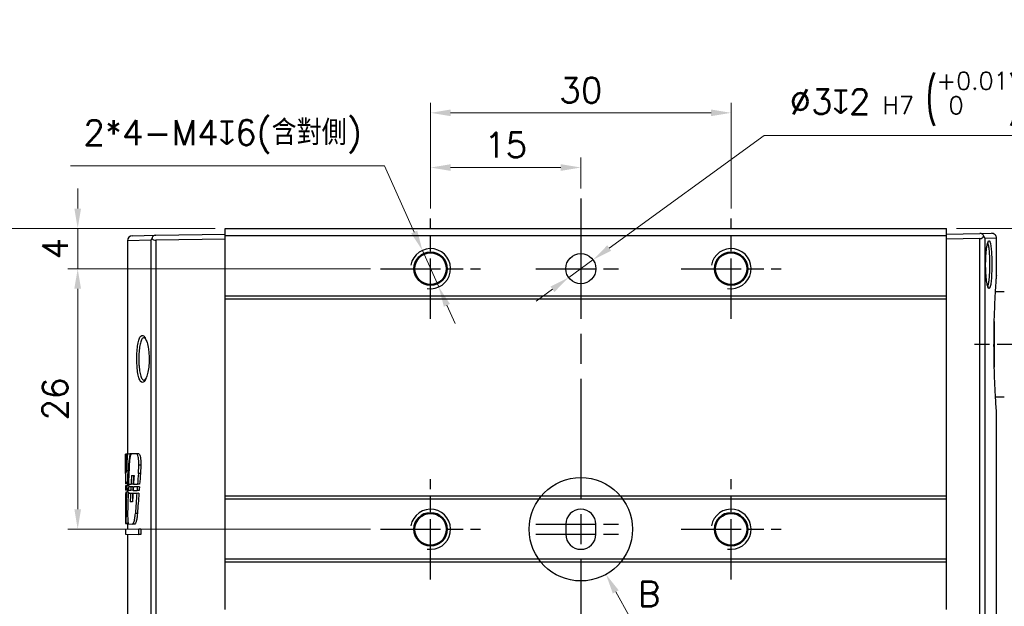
# Model space of a CAD drawing. Header units: millimetres. Extents: x 399 to 6076, y -1991 to 1602.
# Tile 178 of 256: x 3664 to 3763, y 529 to 588. Entities that reach past the tile are written whole.
import ezdxf

# ---------------------------------------------------------------- set-up
doc = ezdxf.new("R2010")
doc.units = ezdxf.units.MM
doc.linetypes.add('AM_ISO08W050', pattern=[18, 12, -1.5, 3, -1.5])
doc.linetypes.add('AM_ISO08W050x2', pattern=[9, 6, -0.75, 1.5, -0.75])
for name, color, linetype, lineweight in [('AM_0', 7, 'Continuous', 50), ('AM_4', 3, 'Continuous', 25), ('AM_5', 3, 'Continuous', 25), ('AM_7', 4, 'AM_ISO08W050', 25), ('AM_8', 1, 'Continuous', 25)]:
    doc.layers.add(name, color=color, linetype=linetype, lineweight=lineweight)
doc.layers.add('S20', color=7, linetype='Continuous')
doc.styles.add('尺寸標註', font='romans.shx', dxfattribs={"bigfont": 'CHINESET.SHX'})
doc.dimstyles.new('複本 CNS2-1$0', dxfattribs={"dimtxt": 2.5, "dimasz": 2, "dimexe": 1, "dimexo": 1, "dimgap": 1, "dimtad": 1, "dimtoh": 1, "dimdsep": 46, "dimtxsty": '尺寸標註', "dimcen": 0, "dimclrd": 2, "dimclre": 2, "dimclrt": 3, "dimadec": 0, "dimazin": 2, "dimtp": 0.1, "dimtm": 0.1, "dimtfac": 0.71, "dimtmove": 0, "dimatfit": 0, "dimfxl": 0, "dimlwd": 13, "dimlwe": 13, "dimarcsym": 0})
doc.dimstyles.new('複本 CNS2-1$3', dxfattribs={"dimtxt": 2.5, "dimasz": 2, "dimexe": 1, "dimexo": 1, "dimgap": 1, "dimtad": 1, "dimtoh": 1, "dimdsep": 46, "dimtxsty": '尺寸標註', "dimcen": 0, "dimclrd": 2, "dimclre": 2, "dimclrt": 3, "dimadec": 0, "dimazin": 2, "dimtp": 0.1, "dimtm": 0.1, "dimtfac": 0.71, "dimtmove": 0, "dimatfit": 0, "dimfxl": 0, "dimlwd": 13, "dimlwe": 13, "dimarcsym": 0})

# ---------------------------------------------------------------- blocks, each defined once
blk = doc.blocks.new('*D256')
at = {"layer": 'AM_5', "color": 2, "lineweight": 13}
for p, q in [((3683.981, 566.922), (3661.649, 566.922)), ((3662.649, 564.922), (3662.649, 518.122)), ((3684.181, 516.122), (3661.649, 516.122))]:
    blk.add_line(p, q, dxfattribs=at)
at = {"layer": 'AM_5', "color": 2}
for points in [[(3662.315, 564.922), (3662.982, 564.922), (3662.649, 566.922)], [(3662.315, 518.122), (3662.982, 518.122), (3662.649, 516.122)]]:
    blk.add_solid(points, dxfattribs=at)
at = {"layer": 'Defpoints', "color": 0}
for p in [(3684.981, 566.922), (3662.649, 516.122), (3685.181, 516.122)]:
    blk.add_point(p, dxfattribs=at)
at = {"layer": 'AM_5', "color": 3, "insert": (3660.399, 541.522), "char_height": 2.5, "attachment_point": 5, "rotation": 90, "style": '尺寸標註'}
blk.add_mtext('50.8', dxfattribs=at)
blk = doc.blocks.new('S20-正視-02')
at = {"layer": 'S20', "linetype": 'Continuous', "lineweight": 25}
for p, q in [((-35.5, 29.803), (-35.5, 30.5)), ((-35.5, 30.5), (36.5, 30.5)), ((36.5, 29.803), (36.5, 30.5)), ((-44.759, 29.788), (-42.43, 29.829)), ((-42.43, 29.829), (-35.5, 29.95)), ((-35.5, 23.803), (-35.5, 29.803)), ((-35.5, 29.803), (36.5, 29.803)), ((36.5, 29.95), (39.827, 30.008)), ((36.5, 23.803), (36.5, 29.803)), ((39.827, 29.508), (36.5, 29.45)), ((39.827, 30.008), (40.991, 30.028)), ((39.827, -18.058), (39.827, 29.508)), ((41.5, 29.528), (40.33, 29.508)), ((40.33, 29.508), (40.33, -18.058)), ((41.5, 25.797), (41.5, 29.528)), ((-42.896, 29.329), (-45.25, 29.288)), ((-45.25, 29.288), (-45.25, 8.007)), ((-42.896, -17.879), (-42.896, 29.329)), ((-35.5, 29.45), (-42.43, 29.329)), ((-42.43, 29.329), (-42.43, -17.879)), ((-16.406, 27.363), (-16.405, 27.363)), ((-13.595, 27.363), (-13.594, 27.363)), ((-13.595, 27.363), (-13.595, 27.363)), ((13.594, 27.363), (13.595, 27.363)), ((16.405, 27.363), (16.406, 27.363)), ((16.405, 27.363), (16.405, 27.363)), ((-16.649, 26.437), (-16.649, 26.437)), ((-13.351, 26.437), (-13.351, 26.437)), ((13.351, 26.437), (13.351, 26.437)), ((16.649, 26.437), (16.649, 26.437)), ((-35.5, 23.803), (36.5, 23.803)), ((-35.5, 23.503), (-35.5, 23.803)), ((36.5, 23.503), (36.5, 23.803)), ((42.27, 24.2), (41.393, 24.2)), ((-35.5, 23.503), (36.5, 23.503)), ((-35.5, 3.85), (-35.5, 23.503)), ((36.5, 3.85), (36.5, 23.503)), ((41.27, 21.231), (41.27, 16.674)), ((41.244, 19.69), (41.255, 20.382)), ((41.393, 13.7), (42.27, 13.7)), ((41.5, -18.828), (41.5, 12.096)), ((-45.384, 8.004), (-45.447, 8.003)), ((-45.258, 8.007), (-45.384, 8.004)), ((-45.026, 8.011), (-45.258, 8.007)), ((-44.883, 8.013), (-45.026, 8.011)), ((-44.337, 8.023), (-44.883, 8.013)), ((-44.132, 8.026), (-44.337, 8.023)), ((-45.45, 7.862), (-45.45, 5.17)), ((-45.449, 6.076), (-45.448, 6.906)), ((-44.163, 6.069), (-44.126, 6.903)), ((-43.919, 6.902), (-44.126, 6.903)), ((-43.919, 6.902), (-43.957, 6.068)), ((-43.957, 6.068), (-44.163, 6.069)), ((-45.25, 5.018), (-45.45, 5.022)), ((-45.438, 5.153), (-45.288, 5.15)), ((-45.148, 5.148), (-45.288, 5.15)), ((-45.25, 5.149), (-45.25, 4.85)), ((-45.153, 5.016), (-44.893, 5.012)), ((-44.691, 5.008), (-44.893, 5.012)), ((-44.85, 5.859), (-44.601, 5.855)), ((-44.653, 5.008), (-44.245, 5.001)), ((-44.039, 4.997), (-44.245, 5.001)), ((-45.436, 4.715), (-45.45, 4.715)), ((-45.25, 4.39), (-45.449, 4.394)), ((-45.434, 4.066), (-45.448, 4.066)), ((-45.308, 4.849), (-45.436, 4.847)), ((-45.435, 4.525), (-45.328, 4.523)), ((-45.352, 4.199), (-45.433, 4.197)), ((-45.151, 4.202), (-45.352, 4.199)), ((-45.168, 4.52), (-45.328, 4.523)), ((-45.106, 4.852), (-45.308, 4.849)), ((-45.25, 4.522), (-45.25, 4.2)), ((-44.94, 4.074), (-45.184, 4.07)), ((-45.173, 4.389), (-44.925, 4.385)), ((-44.908, 4.724), (-45.161, 4.72)), ((-44.737, 4.078), (-44.94, 4.074)), ((-44.722, 4.381), (-44.925, 4.385)), ((-44.705, 4.728), (-44.908, 4.724)), ((-44.32, 4.085), (-44.709, 4.078)), ((-44.686, 4.38), (-44.293, 4.374)), ((-44.266, 4.736), (-44.665, 4.729)), ((-44.114, 4.089), (-44.32, 4.085)), ((-44.087, 4.37), (-44.293, 4.374)), ((-44.059, 4.739), (-44.266, 4.736)), ((-44.758, 3.237), (-44.981, 3.233)), ((-35.5, 3.85), (36.5, 3.85)), ((-35.5, 3.55), (-35.5, 3.85)), ((-35.5, 3.55), (36.5, 3.55)), ((-35.5, -2.45), (-35.5, 3.55)), ((36.5, 3.55), (36.5, 3.85)), ((36.5, -2.45), (36.5, 3.55)), ((-45.229, 2.714), (-45.236, 2.083)), ((-44.257, 2.074), (-44.462, 2.075)), ((-45.449, 1.084), (-45.406, 1.084)), ((-45.206, 1.08), (-45.406, 1.084)), ((-45.394, 1.032), (-45.4, 1.084)), ((-45.25, 1.03), (-45.394, 1.032)), ((-45.25, 1.081), (-45.25, 0.494)), ((-45.136, 1.028), (-44.708, 1.02)), ((-44.505, 1.017), (-44.708, 1.02)), ((-1.5, 1), (-1.5, 0)), ((1.5, 0), (1.5, 1)), ((-44.12, 0.514), (-45.45, 0.491)), ((-45.45, 0.491), (-45.45, 0.013)), ((-45.45, 0.013), (-44.12, -0.011)), ((-45.25, 0.009), (-45.25, -18.588)), ((-43.913, 0.517), (-44.12, 0.514)), ((-44.12, -0.011), (-44.12, 0.514)), ((-43.913, 0.517), (-43.913, -0.014)), ((-43.913, -0.014), (-44.12, -0.011)), ((-35.5, -2.45), (36.5, -2.45)), ((-35.5, -2.75), (-35.5, -2.45)), ((-35.5, -2.75), (36.5, -2.75)), ((-35.5, -7.5), (-35.5, -2.75)), ((36.5, -2.75), (36.5, -2.45)), ((36.5, -7.5), (36.5, -2.75))]:
    blk.add_line(p, q, dxfattribs=at)
for centre, radius in [((-15, 26.5), 1.65), ((0, 26.5), 1.5), ((15, 26.5), 1.65), ((-15, 0.5), 1.65), ((15, 0.5), 1.65)]:
    blk.add_circle(centre, radius, dxfattribs=at)
for centre, radius, start, end in [((-44.75, 29.288), 0.5, 91, 180.76466), ((41, 29.528), 0.5, 0.83222, 91), ((0, 1), 1.5, 0, 180), ((0, 0), 1.5, 180, 0)]:
    blk.add_arc(centre, radius, start, end, dxfattribs=at)
for centre, major_axis, ratio, start_param, end_param in [((-42.421, 29.829), (0.355, 0.365), 0.965693, 3.036831, 3.913901), ((39.836, 30.008), (0.358, 0.361), 0.965693, 3.922628, 4.887469), ((0.5, 6.484), (-0.845, 245.843), 0.186876, 1.563972, 1.575567), ((0.5, 29.482), (0.83, 301.508), 0.152376, 1.642511, 1.648683), ((0.5, 3.936), (2.612, 58.738), 0.781017, 1.53619, 1.56785), ((0.5, -0.763), (-3.277, 55.497), 0.825861, 1.363513, 1.415456), ((0.5, -8.603), (0.94, 142.854), 0.321589, 1.46417, 1.477425), ((0.5, 2.551), (-0.94, 142.854), 0.321589, 1.544005, 1.551384), ((0.5, -30.039), (-0.94, 142.854), 0.321589, 1.313149, 1.320874), ((0.5, -30.039), (-0.935, 142.232), 0.321589, 1.312014, 1.319794), ((0.5, -19.739), (-0.94, 142.854), 0.321589, 1.388517, 1.394544), ((0.5, -19.739), (-0.935, 142.232), 0.321589, 1.387746, 1.3938), ((0.5, -18.903), (0.94, 142.854), 0.321589, 1.39872, 1.40474), ((0.5, 2.572), (-0.942, 141.578), 0.324488, 1.553497, 1.555766), ((0.5, 2.876), (0.94, 142.854), 0.321589, 1.56366, 1.58545), ((0.5, 2.639), (-0.94, 142.854), 0.321589, 1.558697, 1.567854), ((0.5, 6.307), (-0.855, 223.219), 0.205816, 1.576552, 1.577993), ((0.5, -7.759), (-0.94, 142.854), 0.321589, 1.48488, 1.506742), ((0.5, -0.797), (-3.21, 55.748), 0.822236, 1.422145, 1.42801), ((0.5, -8.672), (0.94, 142.854), 0.321589, 1.483599, 1.493124), ((0.5, -8.556), (0.942, 141.578), 0.324488, 1.479048, 1.481396), ((0.5, -7.759), (-0.935, 142.232), 0.321589, 1.484488, 1.485415), ((0.5, -0.797), (-3.196, 55.505), 0.822236, 1.421637, 1.424016), ((0.5, -19.519), (-0.942, 141.578), 0.324488, 1.401211, 1.407234), ((0.5, -19.519), (-0.942, 141.578), 0.324488, 1.396553, 1.398988), ((0.5, -19.519), (-0.938, 140.962), 0.324488, 1.400447, 1.406496), ((0.5, -18.686), (0.942, 141.578), 0.324488, 1.411464, 1.417482), ((0.5, -19.519), (-0.938, 140.962), 0.324488, 1.395768, 1.398265), ((0.5, -18.764), (0.942, 141.578), 0.324488, 1.406254, 1.408747), ((0.5, -29.95), (-0.94, 142.854), 0.321589, 1.328116, 1.342578), ((0.5, -29.727), (-0.942, 141.578), 0.324488, 1.322752, 1.325387), ((0.5, -29.95), (-0.935, 142.232), 0.321589, 1.327017, 1.341581), ((0.5, -29.727), (-0.938, 140.962), 0.324488, 1.321628, 1.324328), ((0.5, -7.759), (-0.935, 142.232), 0.321589, 1.505304, 1.506496)]:
    blk.add_ellipse(centre, major_axis=major_axis, ratio=ratio, start_param=start_param, end_param=end_param, dxfattribs=at)
for points, knots in [([(-42.896, 29.329), (-42.895, 29.33), (-42.877, 29.388), (-42.844, 29.446), (-42.811, 29.503)], [0, 0, 0, 0, 0.018191, 1, 1, 1, 1]), ([(-42.43, 29.829), (-42.469, 29.826), (-42.548, 29.82), (-42.652, 29.776), (-42.739, 29.705), (-42.797, 29.611), (-42.807, 29.538), (-42.811, 29.503)], [0, 0, 0, 0, 0.178805, 0.358158, 0.529881, 0.770249, 1, 1, 1, 1]), ([(40.242, 29.73), (40.241, 29.732), (40.225, 29.78), (40.18, 29.861), (40.076, 29.949), (39.957, 30), (39.871, 30.006), (39.827, 30.008)], [0, 0, 0, 0, 0.012248, 0.337726, 0.587687, 0.791528, 1, 1, 1, 1]), ([(40.242, 29.73), (40.279, 29.658), (40.317, 29.584), (40.329, 29.509), (40.33, 29.508)], [0, 0, 0, 0, 0.985969, 1, 1, 1, 1]), ([(40.408, 27.148), (40.408, 27.149), (40.412, 27.414), (40.435, 27.936), (40.505, 28.601), (40.601, 29.076), (40.709, 29.329), (40.777, 29.266), (40.811, 29.234)], [0, 0, 0, 0, 0.001077, 0.19814, 0.395803, 0.595421, 0.797154, 1, 1, 1, 1]), ([(40.41, 27.149), (40.412, 27.222), (40.416, 27.437), (40.433, 27.783), (40.463, 28.164), (40.502, 28.501), (40.547, 28.78), (40.595, 28.984), (40.629, 29.093), (40.66, 29.138), (40.652, 29.13), (40.651, 29.129)], [0, 0, 0, 0, 0.073396, 0.214465, 0.3563, 0.497443, 0.638198, 0.777739, 0.8949, 0.986719, 1, 1, 1, 1]), ([(40.555, 24.717), (40.557, 24.715), (40.594, 24.674), (40.661, 24.824), (40.743, 25.174), (40.8, 25.745), (40.827, 26.352), (40.835, 26.994), (40.823, 27.641), (40.781, 28.299), (40.713, 28.791), (40.633, 29.068), (40.575, 29.063), (40.552, 29.061)], [0, 0, 0, 0, 0.005783, 0.113184, 0.21993, 0.326325, 0.4327, 0.499023, 0.605435, 0.71238, 0.820043, 0.928335, 1, 1, 1, 1]), ([(40.811, 29.234), (40.843, 29.15), (40.905, 28.982), (40.973, 28.421), (41.015, 27.709), (41.027, 27.002), (41.019, 26.303), (40.992, 25.634), (40.934, 25.038), (40.879, 24.696), (40.842, 24.646), (40.837, 24.64)], [0, 0, 0, 0, 0.130603, 0.260412, 0.389309, 0.517526, 0.597439, 0.725631, 0.853893, 0.98262, 1, 1, 1, 1]), ([(40.442, 25.955), (40.432, 26.086), (40.404, 26.458), (40.406, 26.877), (40.408, 27.148)], [0, 0, 0, 0, 0.354506, 1, 1, 1, 1]), ([(40.649, 24.673), (40.65, 24.672), (40.655, 24.667), (40.629, 24.711), (40.595, 24.817), (40.551, 25.001), (40.508, 25.259), (40.468, 25.579), (40.449, 25.83), (40.439, 25.955)], [0, 0, 0, 0, 0.036782, 0.149908, 0.2931, 0.456254, 0.6352, 0.817908, 1, 1, 1, 1]), ([(40.837, 24.64), (40.81, 24.582), (40.75, 24.456), (40.645, 24.593), (40.543, 24.981), (40.47, 25.466), (40.448, 25.838), (40.442, 25.955)], [0, 0, 0, 0, 0.19921, 0.43073, 0.662976, 0.894537, 1, 1, 1, 1]), ([(41.255, 20.382), (41.259, 20.64), (41.268, 21.273), (41.298, 22.219), (41.338, 23.191), (41.383, 24.047), (41.425, 24.75), (41.462, 25.299), (41.487, 25.653), (41.5, 25.823), (41.499, 25.803), (41.498, 25.797)], [0, 0, 0, 0, 0.084025, 0.206344, 0.332221, 0.454215, 0.579723, 0.701514, 0.826807, 0.948793, 1, 1, 1, 1]), ([(-44.316, 17.254), (-44.317, 17.338), (-44.322, 17.679), (-44.3, 18.284), (-44.221, 18.973), (-44.092, 19.504), (-43.918, 19.823), (-43.714, 19.868), (-43.544, 19.749), (-43.463, 19.543), (-43.447, 19.501)], [0, 0, 0, 0, 0.04816, 0.195314, 0.342566, 0.491466, 0.643429, 0.799386, 0.958965, 1, 1, 1, 1]), ([(41.499, 12.096), (41.499, 12.091), (41.501, 12.063), (41.49, 12.205), (41.467, 12.53), (41.431, 13.05), (41.389, 13.738), (41.345, 14.568), (41.304, 15.53), (41.27, 16.579), (41.247, 17.705), (41.239, 18.752), (41.243, 19.416), (41.244, 19.69)], [0, 0, 0, 0, 0.023113, 0.124892, 0.22408, 0.326156, 0.425304, 0.527328, 0.626244, 0.728024, 0.826885, 0.928624, 1, 1, 1, 1]), ([(-43.569, 19.623), (-43.622, 19.621), (-43.742, 19.616), (-43.9, 19.33), (-44.029, 18.849), (-44.108, 18.217), (-44.13, 17.664), (-44.125, 17.352), (-44.123, 17.275)], [0, 0, 0, 0, 0.157232, 0.356354, 0.551367, 0.744203, 0.936926, 1, 1, 1, 1]), ([(-43.581, 19.645), (-43.582, 19.645), (-43.589, 19.647), (-43.543, 19.617), (-43.485, 19.544), (-43.445, 19.458), (-43.433, 19.431)], [0, 0, 0, 0, 0.093878, 0.451278, 0.826148, 1, 1, 1, 1]), ([(-43.447, 19.501), (-43.396, 19.394), (-43.278, 19.146), (-43.163, 18.583), (-43.092, 17.922), (-43.081, 17.231), (-43.148, 16.497), (-43.273, 15.88), (-43.386, 15.624), (-43.439, 15.505)], [0, 0, 0, 0, 0.128209, 0.296911, 0.402735, 0.55646, 0.710208, 0.865499, 1, 1, 1, 1]), ([(-43.439, 15.505), (-43.449, 15.479), (-43.521, 15.285), (-43.684, 15.146), (-43.895, 15.152), (-44.081, 15.46), (-44.218, 16.004), (-44.294, 16.641), (-44.309, 17.079), (-44.316, 17.254)], [0, 0, 0, 0, 0.027469, 0.19956, 0.375711, 0.551198, 0.722598, 0.889217, 1, 1, 1, 1]), ([(-44.123, 17.275), (-44.117, 17.115), (-44.102, 16.716), (-44.054, 16.355), (-43.982, 15.972), (-43.889, 15.64), (-43.731, 15.371), (-43.618, 15.382), (-43.575, 15.386)], [0, 0, 0, 0, 0.151833, 0.378191, 0.380208, 0.615131, 0.855785, 1, 1, 1, 1]), ([(-43.427, 15.574), (-43.455, 15.52), (-43.509, 15.419), (-43.577, 15.358), (-43.579, 15.357), (-43.58, 15.357)], [0, 0, 0, 0, 0.391743, 0.736981, 1, 1, 1, 1]), ([(-45.448, 6.906), (-45.448, 7.002), (-45.448, 7.203), (-45.449, 7.5), (-45.45, 7.757), (-45.45, 7.936), (-45.449, 7.995), (-45.448, 8.002), (-45.448, 8.003)], [0, 0, 0, 0, 0.180848, 0.3788514, 0.5768662, 0.7749136, 0.9729773, 1, 1, 1, 1]), ([(-44.883, 8.013), (-44.912, 7.971), (-44.969, 7.888), (-45.033, 7.538), (-45.066, 7.177), (-45.077, 6.95), (-45.079, 6.9)], [0, 0, 0, 0, 0.303737, 0.609798, 0.913327, 1, 1, 1, 1]), ([(-44.126, 6.903), (-44.123, 6.999), (-44.119, 7.199), (-44.142, 7.496), (-44.186, 7.755), (-44.248, 7.942), (-44.301, 8.012), (-44.331, 8.021), (-44.337, 8.023)], [0, 0, 0, 0, 0.175422, 0.365355, 0.556385, 0.751831, 0.952556, 1, 1, 1, 1]), ([(-44.132, 8.026), (-44.107, 8.011), (-44.057, 7.98), (-43.99, 7.798), (-43.94, 7.538), (-43.912, 7.224), (-43.917, 7.009), (-43.919, 6.902)], [0, 0, 0, 0, 0.203218, 0.4077, 0.609803, 0.806531, 1, 1, 1, 1]), ([(-45.236, 2.083), (-45.236, 1.984), (-45.237, 1.778), (-45.226, 1.483), (-45.205, 1.24), (-45.175, 1.063), (-45.149, 1.04), (-45.136, 1.028)], [0, 0, 0, 0, 0.186571, 0.383704, 0.58106, 0.779173, 1, 1, 1, 1]), ([(-44.708, 1.02), (-44.674, 1.074), (-44.607, 1.182), (-44.516, 1.559), (-44.48, 1.904), (-44.462, 2.075)], [0, 0, 0, 0, 0.331413, 0.666845, 1, 1, 1, 1]), ([(-44.257, 2.074), (-44.273, 1.913), (-44.307, 1.583), (-44.397, 1.192), (-44.468, 1.077), (-44.505, 1.017)], [0, 0, 0, 0, 0.311524, 0.637833, 1, 1, 1, 1])]:
    blk.add_open_spline(points, degree=3, knots=knots, dxfattribs=at)
blk = doc.blocks.new('*U17')
at = {"layer": 'AM_0'}
blk.add_circle((1797.515, 5384.533), 1.621, dxfattribs=at)
at = {"layer": 'AM_4'}
blk.add_arc((1797.515, 5384.533), 2, 260, 170, dxfattribs=at)
at = {"layer": 'AM_7', "linetype": 'AM_ISO08W050x2'}
for p, q in [((1797.515, 5379.533), (1797.515, 5389.533)), ((1792.515, 5384.533), (1802.515, 5384.533))]:
    blk.add_line(p, q, dxfattribs=at)
blk = doc.blocks.new('*U18')
at = {"layer": 'AM_0'}
blk.add_circle((1797.515, 5358.533), 1.621, dxfattribs=at)
at = {"layer": 'AM_4'}
blk.add_arc((1797.515, 5358.533), 2, 260, 170, dxfattribs=at)
at = {"layer": 'AM_7', "linetype": 'AM_ISO08W050x2'}
for p, q in [((1797.515, 5353.533), (1797.515, 5363.533)), ((1792.515, 5358.533), (1802.515, 5358.533))]:
    blk.add_line(p, q, dxfattribs=at)
blk = doc.blocks.new('*U19')
at = {"layer": 'AM_0'}
blk.add_circle((1767.515, 5358.533), 1.621, dxfattribs=at)
at = {"layer": 'AM_4'}
blk.add_arc((1767.515, 5358.533), 2, 260, 170, dxfattribs=at)
at = {"layer": 'AM_7', "linetype": 'AM_ISO08W050x2'}
for p, q in [((1767.515, 5353.533), (1767.515, 5363.533)), ((1762.515, 5358.533), (1772.515, 5358.533))]:
    blk.add_line(p, q, dxfattribs=at)
blk = doc.blocks.new('*U20')
at = {"layer": 'AM_0'}
blk.add_circle((1767.515, 5384.533), 1.621, dxfattribs=at)
at = {"layer": 'AM_4'}
blk.add_arc((1767.515, 5384.533), 2, 260, 170, dxfattribs=at)
at = {"layer": 'AM_7', "linetype": 'AM_ISO08W050x2'}
for p, q in [((1767.515, 5379.533), (1767.515, 5389.533)), ((1762.515, 5384.533), (1772.515, 5384.533))]:
    blk.add_line(p, q, dxfattribs=at)
blk = doc.blocks.new('*D257')
at = {"layer": 'AM_5', "color": 2, "lineweight": 13}
for p, q in [((3670.259, 568.922), (3670.259, 570.922)), ((3683.981, 566.922), (3669.259, 566.922)), ((3670.259, 566.922), (3670.259, 562.922)), ((3699.481, 562.922), (3669.259, 562.922)), ((3670.259, 560.922), (3670.259, 558.922))]:
    blk.add_line(p, q, dxfattribs=at)
at = {"layer": 'AM_5', "color": 2}
for points in [[(3669.925, 568.922), (3670.592, 568.922), (3670.259, 566.922)], [(3669.925, 560.922), (3670.592, 560.922), (3670.259, 562.922)]]:
    blk.add_solid(points, dxfattribs=at)
at = {"layer": 'Defpoints', "color": 0}
for p in [(3684.981, 566.922), (3670.259, 562.922), (3700.481, 562.922)]:
    blk.add_point(p, dxfattribs=at)
at = {"layer": 'AM_5', "color": 3, "insert": (3668.009, 564.922), "char_height": 2.5, "attachment_point": 5, "rotation": 90, "style": '尺寸標註'}
blk.add_mtext('4', dxfattribs=at)
blk = doc.blocks.new('*D258')
at = {"layer": 'AM_5', "color": 2, "lineweight": 13}
for p, q in [((3699.481, 562.922), (3669.259, 562.922)), ((3670.259, 560.922), (3670.259, 538.922)), ((3699.481, 536.922), (3669.259, 536.922))]:
    blk.add_line(p, q, dxfattribs=at)
at = {"layer": 'AM_5', "color": 2}
for points in [[(3669.925, 560.922), (3670.592, 560.922), (3670.259, 562.922)], [(3669.925, 538.922), (3670.592, 538.922), (3670.259, 536.922)]]:
    blk.add_solid(points, dxfattribs=at)
at = {"layer": 'Defpoints', "color": 0}
for p in [(3700.481, 562.922), (3670.259, 536.922), (3700.481, 536.922)]:
    blk.add_point(p, dxfattribs=at)
at = {"layer": 'AM_5', "color": 3, "insert": (3668.009, 549.922), "char_height": 2.5, "attachment_point": 5, "rotation": 90, "style": '尺寸標註'}
blk.add_mtext('26', dxfattribs=at)
blk = doc.blocks.new('*D259')
at = {"layer": 'AM_5', "color": 2, "lineweight": 13}
for p, q in [((3705.481, 568.922), (3705.481, 579.471)), ((3735.481, 568.922), (3735.481, 579.471)), ((3733.481, 578.471), (3707.481, 578.471))]:
    blk.add_line(p, q, dxfattribs=at)
at = {"layer": 'AM_5', "color": 2}
for points in [[(3707.481, 578.804), (3707.481, 578.137), (3705.481, 578.471)], [(3733.481, 578.804), (3733.481, 578.137), (3735.481, 578.471)]]:
    blk.add_solid(points, dxfattribs=at)
at = {"layer": 'Defpoints', "color": 0}
for p in [(3705.481, 578.471), (3705.481, 567.922), (3735.481, 567.922)]:
    blk.add_point(p, dxfattribs=at)
at = {"layer": 'AM_5', "color": 3, "insert": (3720.481, 580.721), "char_height": 2.5, "attachment_point": 5, "style": '尺寸標註'}
blk.add_mtext('30', dxfattribs=at)
blk = doc.blocks.new('*D260')
at = {"layer": 'AM_5', "color": 2, "lineweight": 13}
for p, q in [((3705.481, 568.922), (3705.481, 574.012)), ((3720.481, 570.922), (3720.481, 574.012)), ((3718.481, 573.012), (3707.481, 573.012))]:
    blk.add_line(p, q, dxfattribs=at)
at = {"layer": 'AM_5', "color": 2}
for points in [[(3707.481, 573.345), (3707.481, 572.678), (3705.481, 573.012)], [(3718.481, 573.345), (3718.481, 572.678), (3720.481, 573.012)]]:
    blk.add_solid(points, dxfattribs=at)
at = {"layer": 'Defpoints', "color": 0}
for p in [(3705.481, 573.012), (3720.481, 569.922), (3705.481, 567.922)]:
    blk.add_point(p, dxfattribs=at)
at = {"layer": 'AM_5', "color": 3, "insert": (3712.981, 575.262), "char_height": 2.5, "attachment_point": 5, "style": '尺寸標註'}
blk.add_mtext('15', dxfattribs=at)
blk = doc.blocks.new('*D261')
at = {"layer": 'AM_5', "color": 2, "lineweight": 13}
for p, q in [((3700.9, 573.182), (3669.543, 573.182)), ((3703.85, 566.575), (3700.9, 573.182)), ((3706.297, 561.096), (3704.666, 564.748)), ((3707.112, 559.27), (3707.927, 557.444))]:
    blk.add_line(p, q, dxfattribs=at)
at = {"layer": 'AM_5', "color": 2}
for points in [[(3704.155, 566.711), (3703.546, 566.439), (3704.666, 564.748)], [(3707.416, 559.406), (3706.808, 559.134), (3706.297, 561.096)]]:
    blk.add_solid(points, dxfattribs=at)
at = {"layer": 'Defpoints', "color": 0}
for p in [(3704.666, 564.748), (3706.297, 561.096)]:
    blk.add_point(p, dxfattribs=at)
at = {"layer": 'AM_5', "color": 3, "insert": (3684.722, 576.086), "char_height": 2.5, "attachment_point": 5, "style": '尺寸標註'}
blk.add_mtext('2*4-M4{\\Famgdt;x}6(含對側)', dxfattribs=at)
blk = doc.blocks.new('*D262')
at = {"layer": 'AM_5', "color": 2, "lineweight": 13}
for p, q in [((3723.314, 564.977), (3738.78, 576.193)), ((3738.78, 576.193), (3776.28, 576.193)), ((3719.267, 562.042), (3721.695, 563.803)), ((3717.648, 560.867), (3716.029, 559.693))]:
    blk.add_line(p, q, dxfattribs=at)
at = {"layer": 'AM_5', "color": 2}
for points in [[(3723.119, 565.247), (3723.51, 564.707), (3721.695, 563.803)], [(3717.452, 561.137), (3717.844, 560.598), (3719.267, 562.042)]]:
    blk.add_solid(points, dxfattribs=at)
at = {"layer": 'Defpoints', "color": 0}
for p in [(3721.695, 563.803), (3719.267, 562.042)]:
    blk.add_point(p, dxfattribs=at)
at = {"layer": 'AM_5', "color": 3, "insert": (3758.03, 579.86), "char_height": 2.5, "attachment_point": 5, "style": '尺寸標註'}
blk.add_mtext('∅3{\\Famgdt;x}2{}{\\H0.7x;\\C3; H7 {\\H2x;\\W0.5;(}\\S+0.01^  0;{\\H2x;\\W0.5;)}}(含對側)', dxfattribs=at)
blk = doc.blocks.new('*D271')
at = {"layer": 'AM_5', "color": 2, "lineweight": 13}
for p, q in [((3818.634, 568.922), (3818.634, 570.922)), ((3818.634, 570.922), (3826.896, 570.922)), ((3757.981, 566.922), (3819.634, 566.922)), ((3818.634, 555.352), (3818.634, 566.922)), ((3818.634, 553.352), (3818.634, 551.352))]:
    blk.add_line(p, q, dxfattribs=at)
at = {"layer": 'AM_5', "color": 2}
for points in [[(3818.301, 568.922), (3818.967, 568.922), (3818.634, 566.922)], [(3818.301, 553.352), (3818.967, 553.352), (3818.634, 555.352)]]:
    blk.add_solid(points, dxfattribs=at)
at = {"layer": 'Defpoints', "color": 0}
for p in [(3756.981, 566.922), (3818.634, 566.922), (3818.634, 555.352)]:
    blk.add_point(p, dxfattribs=at)
at = {"layer": 'AM_5', "color": 3, "insert": (3823.265, 573.172), "char_height": 2.5, "attachment_point": 5, "style": '尺寸標註'}
blk.add_mtext('11.6', dxfattribs=at)

msp = doc.modelspace()

# ---------------------------------------------------------------- linework, layer by layer
at = {"layer": 'AM_5', "color": 2, "lineweight": 13}
msp.add_line((3723.966, 530.673), (3725.331, 528.226), dxfattribs=at)
at = {"layer": 'AM_5', "color": 2}
msp.add_solid([(3724.258, 530.835), (3723.675, 530.51), (3722.992, 532.42)], dxfattribs=at)
at = {"layer": 'AM_7'}
msp.add_line((3720.481, 569.922), (3720.481, 498.859), dxfattribs=at)
at = {"layer": 'AM_7', "linetype": 'AM_ISO08W050x2'}
for p, q in [((3715.981, 562.922), (3724.981, 562.922)), ((3831.025, 555.346), (3759.257, 555.372)), ((3715.981, 537.422), (3724.981, 537.422)), ((3715.981, 536.422), (3724.981, 536.422))]:
    msp.add_line(p, q, dxfattribs=at)
at = {"layer": 'AM_8'}
msp.add_circle((3720.481, 536.922), 5.156, dxfattribs=at)

# ---------------------------------------------------------------- block references
at = {"layer": 'AM_0'}
for name in ['*U20', '*U17', '*U19', '*U18']:
    msp.add_blockref(name, (1937.966, -4821.611), dxfattribs=at)
at = {"layer": 'S20'}
msp.add_blockref('S20-正視-02', (3720.481, 536.422), dxfattribs=at)

# ---------------------------------------------------------------- texts
at = {"layer": 'AM_5', "color": 3, "insert": (3727.283, 530.476), "char_height": 2.5, "attachment_point": 5, "style": '尺寸標註'}
msp.add_mtext('B', dxfattribs=at)

# ---------------------------------------------------------------- dimensions: what is measured, and where the dimension line sits
at = {"layer": 'AM_5'}
for p1, p2, text, override, picture, middle in [((3719.267, 562.042), (3721.695, 563.803), '<>{\\Famgdt;x}2{}{\\H0.7x;\\C3; H7 {\\H2x;\\W0.5;(}\\S+0.01^  0;{\\H2x;\\W0.5;)}}(含對側)', {"dimdec": 1, "dimtp": 0.1, "dimtm": 0.1, "dimtdec": 2, "dimtzin": 8}, '*D262', (3758.03, 576.193)), ((3706.297, 561.096), (3704.666, 564.748), '2*4-M4{\\Famgdt;x}6(含對側)', {"dimdec": 1}, '*D261', (3684.722, 573.182))]:
    dim = msp.add_diameter_dim_2p(p1=p1, p2=p2, text=text, dimstyle='複本 CNS2-1$3', override=override, dxfattribs=at)
    dim.commit()
    dim.dimension.update_dxf_attribs({"geometry": picture, "text_midpoint": middle, "dimtype": 163})
for base, p1, picture, middle in [((3705.481, 578.471), (3735.481, 567.922), '*D259', (3720.481, 580.721)), ((3705.481, 573.012), (3720.481, 569.922), '*D260', (3712.981, 575.262))]:
    dim = msp.add_linear_dim(base=base, p1=p1, p2=(3705.481, 567.922), dimstyle='複本 CNS2-1$0', override={"dimdec": 1}, dxfattribs=at)
    dim.commit()
    dim.dimension.update_dxf_attribs({"geometry": picture, "text_midpoint": middle})
for base, p1, p2, override, picture, middle in [((3818.634, 566.922), (3818.634, 555.352), (3756.981, 566.922), {"dimdec": 1}, '*D271', (3823.265, 570.922)), ((3670.259, 562.922), (3684.981, 566.922), (3700.481, 562.922), {"dimdec": 1, "dimtix": 1}, '*D257', (3670.259, 564.922))]:
    dim = msp.add_linear_dim(base=base, p1=p1, p2=p2, angle=90, dimstyle='複本 CNS2-1$0', override=override, dxfattribs=at)
    dim.commit()
    dim.dimension.update_dxf_attribs({"geometry": picture, "text_midpoint": middle, "dimtype": 160})
for base, p1, p2, picture, middle in [((3662.649, 516.122), (3684.981, 566.922), (3685.181, 516.122), '*D256', (3660.399, 541.522)), ((3670.259, 536.922), (3700.481, 562.922), (3700.481, 536.922), '*D258', (3668.009, 549.922))]:
    dim = msp.add_linear_dim(base=base, p1=p1, p2=p2, angle=90, dimstyle='複本 CNS2-1$0', override={"dimdec": 1, "dimtix": 1}, dxfattribs=at)
    dim.commit()
    dim.dimension.update_dxf_attribs({"geometry": picture, "text_midpoint": middle})

doc.saveas('drawing.dxf')
